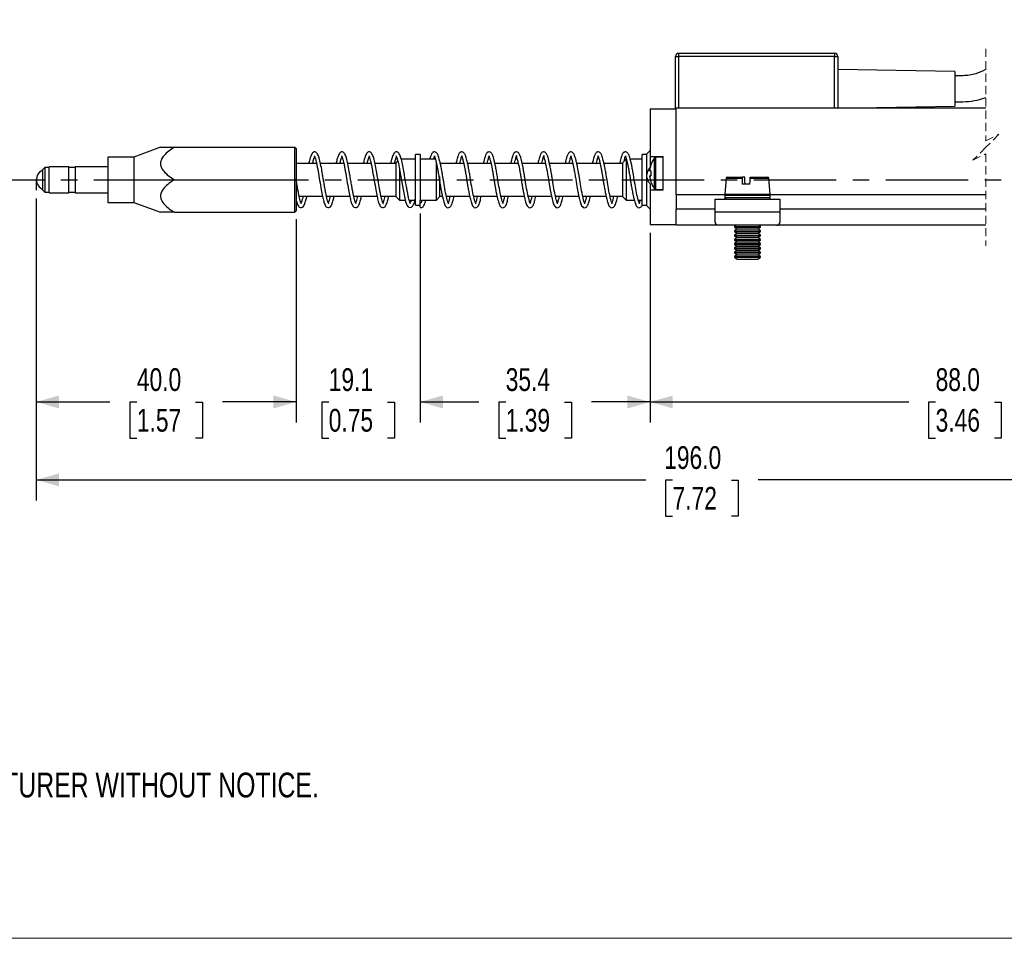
# Model space of a CAD drawing. Header units: millimetres. Extents: x 0 to 432, y 0 to 279.
# Tile 2 of 7: x 105 to 256, y 0 to 141. Entities that reach past the tile are written whole.
import ezdxf

# ---------------------------------------------------------------- set-up
doc = ezdxf.new("R2010")
doc.units = ezdxf.units.MM
doc.linetypes.add('CENTERX2', pattern=[20.32, 12.7, -2.54, 2.54, -2.54])
doc.linetypes.add('HIDDEN', pattern=[1.905, 1.27, -0.635])
doc.layers.add('CENTER', color=40, linetype='CENTERX2')
doc.layers.add('DIMENSIONS', color=140, linetype='Continuous', lineweight=25)
doc.layers.add('TEXT', color=140, linetype='Continuous', lineweight=25)
doc.styles.add('SLDTEXTSTYLE0', font='TXT', dxfattribs={"width": 0.75})
doc.dimstyles.new('SLDDIMSTYLE0', dxfattribs={"dimtxt": 3.5, "dimasz": 3.5, "dimexe": 0, "dimexo": 0.0625, "dimgap": 0.875, "dimtad": 0, "dimtih": 1, "dimtoh": 1, "dimdec": 1, "dimrnd": 1e-09, "dimzin": 4, "dimdsep": 46, "dimtxsty": 'SLDTEXTSTYLE0', "dimsah": 1, "dimcen": 0.09, "dimadec": 0, "dimazin": 1, "dimtfac": 1, "dimtdec": 1, "dimtofl": 0, "dimtmove": 0, "dimatfit": 3, "dimfxl": 0, "dimfrac": 2, "dimtolj": 1, "dimtzin": 12, "dimarcsym": 0})
doc.dimstyles.new('SLDDIMSTYLE1', dxfattribs={"dimtxt": 3.5, "dimasz": 3.5, "dimexe": 0, "dimexo": 0.0625, "dimgap": 0.875, "dimtad": 0, "dimtih": 1, "dimtoh": 1, "dimdec": 1, "dimrnd": 1e-09, "dimzin": 12, "dimdsep": 46, "dimtxsty": 'SLDTEXTSTYLE0', "dimsah": 1, "dimcen": 0.09, "dimadec": 0, "dimazin": 3, "dimtfac": 1, "dimtdec": 1, "dimtofl": 0, "dimtmove": 0, "dimatfit": 3, "dimfxl": 0, "dimfrac": 2, "dimtolj": 1, "dimtzin": 12, "dimarcsym": 0})
doc.dimstyles.new('SLDDIMSTYLE2', dxfattribs={"dimtxt": 3.5, "dimasz": 3.5, "dimexe": 0, "dimexo": 0.0625, "dimgap": 0.875, "dimtad": 0, "dimtih": 1, "dimtoh": 1, "dimdec": 1, "dimrnd": 1e-09, "dimzin": 12, "dimdsep": 46, "dimtxsty": 'SLDTEXTSTYLE0', "dimsah": 1, "dimcen": 0.09, "dimadec": 0, "dimazin": 3, "dimtfac": 1, "dimtdec": 1, "dimtmove": 0, "dimatfit": 0, "dimfxl": 0, "dimfrac": 2, "dimtolj": 1, "dimtzin": 12, "dimarcsym": 0})

# ---------------------------------------------------------------- blocks, each defined once
blk = doc.blocks.new('SW_NOTE_0_2')
at = {"layer": 'TEXT', "color": 0, "char_height": 3.81, "attachment_point": 1, "style": 'SLDTEXTSTYLE0'}
for s, insert in [('NOTES:', (0, 4.91)), ('1. DIMENSIONS CAN BE CHANGED BY MANUFACTURER WITHOUT NOTICE.', (2.86, -4.94)), ('2. DIMENSIONS DO NOT IMPLY TOLERANCE.', (2.86, -14.79))]:
    blk.add_mtext(s, dxfattribs=dict(at, insert=insert))
blk = doc.blocks.new('SW_BROKEN_VIEW_0')
at = {"color": 0}
for p, q in [((-29.36, 0), (-29.36, -17.17)), ((-27.41, 0), (-27.41, -17.17)), ((0, 0), (0, -17.17)), ((1.97, 0), (1.97, -17.17)), ((3.99, -17.17), (3.99, -7.07)), ((-90.51, -91.8), (-90.51, -93.4))]:
    blk.add_line(p, q, dxfattribs=at)
blk = doc.blocks.new('_D')
at = {"layer": 'DIMENSIONS'}
for p, q in [((107.25, 113.89), (107.25, 79.38)), ((147.25, 110.69), (147.25, 79.38)), ((107.25, 82.56), (118.59, 82.56)), ((122.73, 82.53), (121.66, 82.53)), ((121.66, 82.53), (121.66, 76.98)), ((131.78, 82.53), (132.84, 82.53)), ((132.84, 82.53), (132.84, 76.98)), ((147.25, 82.56), (135.91, 82.56)), ((121.66, 76.98), (122.73, 76.98)), ((132.84, 76.98), (131.78, 76.98))]:
    blk.add_line(p, q, dxfattribs=at)
for points in [[(107.25, 82.56), (110.75, 81.56), (110.75, 83.56)], [(147.25, 82.56), (143.75, 83.56), (143.75, 81.56)]]:
    blk.add_solid(points, dxfattribs=at)
at = {"layer": 'DIMENSIONS', "char_height": 3.5, "attachment_point": 1, "style": 'SLDTEXTSTYLE0'}
for s, insert in [('40.0', (122.73, 87.75)), ('1.57', (122.73, 81.49))]:
    blk.add_mtext(s, dxfattribs=dict(at, insert=insert))
blk = doc.blocks.new('_D_1')
at = {"layer": 'DIMENSIONS'}
for p, q in [((107.25, 113.89), (107.25, 67.38)), ((312.22, 110.79), (312.22, 67.38)), ((260.1, 72.31), (259.23, 70.56)), ((261.85, 68.81), (260.1, 72.31)), ((107.25, 70.56), (201.07, 70.56)), ((205.21, 70.53), (204.14, 70.53)), ((204.14, 70.53), (204.14, 64.98)), ((214.26, 70.53), (215.33, 70.53)), ((215.33, 70.53), (215.33, 64.98)), ((259.23, 70.56), (218.4, 70.56)), ((262.73, 70.56), (261.85, 68.81)), ((312.22, 70.56), (262.73, 70.56)), ((204.14, 64.98), (205.21, 64.98)), ((215.33, 64.98), (214.26, 64.98))]:
    blk.add_line(p, q, dxfattribs=at)
for points in [[(107.25, 70.56), (110.75, 69.56), (110.75, 71.56)], [(312.22, 70.56), (308.72, 71.56), (308.72, 69.56)]]:
    blk.add_solid(points, dxfattribs=at)
at = {"layer": 'DIMENSIONS', "char_height": 3.5, "attachment_point": 1, "style": 'SLDTEXTSTYLE0'}
for s, insert in [('196.0', (203.92, 75.75)), ('7.72', (205.21, 69.49))]:
    blk.add_mtext(s, dxfattribs=dict(at, insert=insert))
blk = doc.blocks.new('_D_7')
at = {"layer": 'DIMENSIONS'}
for p, q in [((201.75, 108.59), (201.75, 79.38)), ((298.72, 108.59), (298.72, 79.38)), ((273.6, 84.31), (272.73, 82.56)), ((275.35, 80.81), (273.6, 84.31)), ((201.75, 82.56), (241.57, 82.56)), ((245.71, 82.53), (244.64, 82.53)), ((244.64, 82.53), (244.64, 76.98)), ((254.76, 82.53), (255.83, 82.53)), ((255.83, 82.53), (255.83, 76.98)), ((272.73, 82.56), (258.9, 82.56)), ((276.23, 82.56), (275.35, 80.81)), ((298.72, 82.56), (276.23, 82.56)), ((244.64, 76.98), (245.71, 76.98)), ((255.83, 76.98), (254.76, 76.98))]:
    blk.add_line(p, q, dxfattribs=at)
for points in [[(201.75, 82.56), (205.25, 81.56), (205.25, 83.56)], [(298.72, 82.56), (295.22, 83.56), (295.22, 81.56)]]:
    blk.add_solid(points, dxfattribs=at)
at = {"layer": 'DIMENSIONS', "char_height": 3.5, "attachment_point": 1, "style": 'SLDTEXTSTYLE0'}
for s, insert in [('88.0', (245.71, 87.75)), ('3.46', (245.71, 81.49))]:
    blk.add_mtext(s, dxfattribs=dict(at, insert=insert))
blk = doc.blocks.new('_D_9')
at = {"layer": 'DIMENSIONS'}
for p, q in [((166.35, 111.59), (166.35, 79.38)), ((201.75, 108.59), (201.75, 79.38)), ((166.35, 82.56), (175.39, 82.56)), ((179.52, 82.53), (178.46, 82.53)), ((178.46, 82.53), (178.46, 76.98)), ((188.58, 82.53), (189.64, 82.53)), ((189.64, 82.53), (189.64, 76.98)), ((201.75, 82.56), (192.71, 82.56)), ((178.46, 76.98), (179.52, 76.98)), ((189.64, 76.98), (188.58, 76.98))]:
    blk.add_line(p, q, dxfattribs=at)
for points in [[(166.35, 82.56), (169.85, 81.56), (169.85, 83.56)], [(201.75, 82.56), (198.25, 83.56), (198.25, 81.56)]]:
    blk.add_solid(points, dxfattribs=at)
at = {"layer": 'DIMENSIONS', "char_height": 3.5, "attachment_point": 1, "style": 'SLDTEXTSTYLE0'}
for s, insert in [('35.4', (179.52, 87.75)), ('1.39', (179.52, 81.49))]:
    blk.add_mtext(s, dxfattribs=dict(at, insert=insert))
blk = doc.blocks.new('_D_10')
at = {"layer": 'DIMENSIONS'}
for p, q in [((147.25, 110.69), (147.25, 79.38)), ((166.35, 111.59), (166.35, 79.38)), ((147.25, 82.56), (140.9, 82.56)), ((152.27, 82.53), (151.21, 82.53)), ((151.21, 82.53), (151.21, 76.98)), ((161.33, 82.53), (162.39, 82.53)), ((162.39, 82.53), (162.39, 76.98)), ((166.35, 82.56), (172.7, 82.56)), ((151.21, 76.98), (152.27, 76.98)), ((162.39, 76.98), (161.33, 76.98))]:
    blk.add_line(p, q, dxfattribs=at)
for points in [[(147.25, 82.56), (143.75, 83.56), (143.75, 81.56)], [(166.35, 82.56), (169.85, 81.56), (169.85, 83.56)]]:
    blk.add_solid(points, dxfattribs=at)
at = {"layer": 'DIMENSIONS', "char_height": 3.5, "attachment_point": 1, "style": 'SLDTEXTSTYLE0'}
for s, insert in [('19.1', (152.27, 87.75)), ('0.75', (152.27, 81.49))]:
    blk.add_mtext(s, dxfattribs=dict(at, insert=insert))

msp = doc.modelspace()

# ---------------------------------------------------------------- linework, layer by layer
at = {"color": 7, "linetype": 'HIDDEN', "lineweight": 18}
for p, q in [((253.46, 136.93), (253.46, 122.76)), ((253.46, 122.76), (255.46, 123.76)), ((255.46, 123.76), (253.46, 121.76)), ((253.46, 121.76), (251.46, 119.76)), ((251.46, 119.76), (253.46, 120.76)), ((253.46, 120.76), (253.46, 106.58))]:
    msp.add_line(p, q, dxfattribs=at)
for p, q in [((205.65, 127.76), (205.65, 135.76)), ((205.65, 135.76), (206.15, 135.76)), ((206.15, 136.26), (230.15, 136.26)), ((206.15, 136.26), (206.15, 135.76)), ((206.15, 135.76), (206.15, 127.76)), ((230.15, 135.76), (206.15, 135.76)), ((230.15, 136.26), (230.15, 135.76)), ((230.15, 127.76), (230.15, 135.76)), ((230.15, 135.76), (230.65, 135.76)), ((230.65, 135.76), (230.65, 127.76)), ((248.65, 133.43), (230.65, 133.74)), ((248.65, 133.43), (248.65, 130.76)), ((248.65, 130.76), (248.65, 128.09)), ((201.75, 127.66), (201.75, 120.36)), ((201.75, 127.66), (205.75, 127.66)), ((205.75, 127.76), (205.65, 127.76)), ((253.46, 127.76), (205.75, 127.76)), ((205.75, 114.46), (205.75, 127.76)), ((230.65, 127.78), (248.65, 128.09)), ((126.38, 121.76), (122.25, 120.26)), ((126.38, 121.76), (128.5, 121.76)), ((128.5, 121.76), (147.05, 121.76)), ((147.05, 116.76), (147.05, 121.76)), ((147.25, 121.56), (147.05, 121.76)), ((147.25, 121.56), (147.25, 116.76)), ((122.25, 120.26), (118.25, 120.26)), ((118.25, 120.26), (118.25, 119.79)), ((118.25, 119.79), (118.25, 113.26)), ((122.25, 120.26), (122.25, 119.79)), ((122.25, 119.79), (122.25, 113.26)), ((165.65, 119.91), (163.45, 119.91)), ((166.35, 120.66), (165.65, 120.66)), ((165.65, 117.5), (165.65, 120.66)), ((166.35, 120.66), (166.35, 113.5)), ((168.7, 119.91), (166.35, 119.91)), ((198.05, 119.91), (197.55, 119.41)), ((198.05, 119.91), (198.05, 118.08)), ((200.55, 119.91), (198.71, 119.91)), ((201.25, 120.66), (200.55, 120.66)), ((200.55, 118.39), (200.55, 120.66)), ((201.75, 121.26), (201.25, 120.76)), ((201.25, 117.63), (201.25, 120.76)), ((201.75, 120.36), (203.75, 120.36)), ((201.75, 120.36), (201.75, 118.68)), ((202.45, 115.35), (202.45, 120.16)), ((203.75, 120.26), (202.64, 120.26)), ((202.64, 115.26), (202.64, 120.26)), ((203.75, 118.46), (203.75, 120.36)), ((108.55, 118.66), (108.25, 118.36)), ((108.25, 115.16), (108.25, 118.36)), ((109.25, 118.66), (108.55, 118.66)), ((108.55, 118.66), (108.55, 114.86)), ((112.25, 118.76), (109.25, 118.76)), ((109.25, 116.19), (109.25, 118.76)), ((112.25, 116.19), (112.25, 118.76)), ((113.25, 118.66), (112.25, 118.66)), ((118.25, 118.76), (113.25, 118.76)), ((113.25, 118.76), (113.25, 118.49)), ((113.25, 118.49), (113.25, 114.76)), ((150.41, 119.26), (147.25, 119.26)), ((154.61, 119.26), (151.01, 119.26)), ((158.81, 119.26), (155.21, 119.26)), ((162.65, 119.26), (159.41, 119.26)), ((162.91, 119.67), (162.65, 119.41)), ((162.65, 117.26), (162.65, 119.41)), ((163.15, 118.55), (163.15, 117.36)), ((168.85, 117.36), (168.85, 119.29)), ((173.05, 119.26), (169.46, 119.26)), ((177.25, 119.26), (173.66, 119.26)), ((181.45, 119.26), (177.86, 119.26)), ((185.65, 119.26), (182.06, 119.26)), ((189.85, 119.26), (186.26, 119.26)), ((194.05, 119.26), (190.46, 119.26)), ((197.55, 119.26), (194.66, 119.26)), ((197.55, 117.87), (197.55, 119.41)), ((200.55, 112.86), (200.55, 118.39)), ((201.7, 118.12), (201.7, 118.3)), ((203.75, 117.06), (203.75, 118.46)), ((128.5, 116.76), (147.05, 116.76)), ((147.25, 116.76), (147.05, 116.76)), ((147.05, 111.76), (147.05, 116.76)), ((147.25, 116.76), (147.25, 111.96)), ((162.65, 114.11), (162.65, 117.26)), ((163.15, 117.36), (163.15, 113.61)), ((165.65, 112.86), (165.65, 117.5)), ((168.85, 113.61), (168.85, 117.36)), ((169.35, 117.26), (169.35, 114.11)), ((197.55, 114.11), (197.55, 117.87)), ((198.05, 118.08), (198.05, 113.61)), ((201.25, 117.1), (201.25, 117.63)), ((201.25, 112.76), (201.25, 117.1)), ((201.7, 117.39), (201.85, 117.39)), ((201.7, 117.21), (201.7, 117.38)), ((201.86, 117.38), (201.7, 117.38)), ((203.75, 115.16), (203.75, 117.06)), ((213.46, 116.98), (213.25, 114.56)), ((215.94, 116.98), (213.46, 116.98)), ((213.66, 117.16), (215.96, 117.16)), ((216.35, 117.16), (215.96, 117.16)), ((220.04, 116.98), (217.14, 116.98)), ((217.15, 117.16), (219.84, 117.16)), ((220.25, 114.56), (220.04, 116.98)), ((109.25, 114.76), (109.25, 116.19)), ((112.25, 114.76), (112.25, 116.19)), ((201.75, 116.15), (201.75, 115.16)), ((202.64, 115.26), (203.75, 115.26)), ((217.13, 116.06), (215.94, 116.06)), ((108.25, 115.16), (108.55, 114.86)), ((108.55, 114.86), (109.25, 114.86)), ((109.25, 114.76), (112.25, 114.76)), ((112.25, 114.86), (113.25, 114.86)), ((113.25, 114.76), (118.25, 114.76)), ((147.71, 114.26), (151.3, 114.26)), ((151.91, 114.26), (155.5, 114.26)), ((156.11, 114.26), (159.7, 114.26)), ((160.31, 114.26), (162.65, 114.26)), ((162.65, 114.11), (163.15, 113.61)), ((168.85, 113.61), (169.35, 114.11)), ((169.35, 114.26), (169.77, 114.26)), ((170.37, 114.26), (173.97, 114.26)), ((174.57, 114.26), (178.17, 114.26)), ((178.77, 114.26), (182.37, 114.26)), ((182.97, 114.26), (186.57, 114.26)), ((187.17, 114.26), (190.77, 114.26)), ((191.37, 114.26), (194.97, 114.26)), ((195.57, 114.26), (197.55, 114.26)), ((197.55, 114.11), (198.05, 113.61)), ((201.75, 115.16), (201.75, 109.86)), ((203.75, 115.16), (201.75, 115.16)), ((205.75, 114.46), (205.75, 112.26)), ((213.32, 114.46), (205.75, 114.46)), ((211.75, 111.76), (211.75, 113.76)), ((211.75, 113.76), (221.75, 113.76)), ((213.25, 114.56), (220.25, 114.56)), ((213.29, 113.96), (213.29, 114.36)), ((220.22, 114.36), (213.29, 114.36)), ((220.22, 113.96), (213.29, 113.96)), ((253.46, 114.46), (220.2, 114.46)), ((220.22, 113.96), (220.22, 114.36)), ((221.75, 113.76), (221.75, 111.76)), ((118.25, 113.26), (122.25, 113.26)), ((122.25, 113.26), (126.38, 111.76)), ((163.15, 113.61), (164.06, 113.61)), ((164.67, 113.61), (165.65, 113.61)), ((165.65, 112.86), (166.35, 112.86)), ((166.36, 113.52), (166.34, 113.59)), ((166.35, 113.61), (168.85, 113.61)), ((166.35, 112.52), (166.35, 113.53)), ((198.05, 113.61), (199.32, 113.61)), ((199.94, 113.61), (200.55, 113.61)), ((200.55, 112.86), (201.25, 112.86)), ((201.25, 112.76), (201.75, 112.26)), ((205.75, 109.76), (205.75, 112.26)), ((211.75, 112.26), (205.75, 112.26)), ((253.46, 112.26), (221.75, 112.26)), ((128.5, 111.76), (126.37, 111.76)), ((128.5, 111.76), (147.05, 111.76)), ((147.05, 111.76), (147.25, 111.96)), ((221.75, 111.76), (211.75, 111.76)), ((211.75, 110.26), (211.75, 111.76)), ((221.75, 111.76), (221.75, 110.26)), ((201.75, 109.86), (205.75, 109.86)), ((212.25, 109.76), (205.75, 109.76)), ((221.25, 109.76), (212.25, 109.76)), ((215.01, 109.76), (214.75, 109.58)), ((214.75, 109.58), (214.75, 109.46)), ((214.75, 109.58), (218.75, 109.58)), ((214.75, 109.46), (215.14, 109.19)), ((214.75, 109.46), (218.75, 109.46)), ((215.14, 109.19), (214.75, 108.92)), ((215.14, 109.19), (218.36, 109.19)), ((218.36, 109.19), (218.75, 109.46)), ((218.75, 108.92), (218.36, 109.19)), ((218.36, 109.19), (218.36, 109.19)), ((218.75, 109.58), (218.49, 109.76)), ((218.75, 109.46), (218.75, 109.58)), ((218.75, 109.58), (218.75, 109.58)), ((218.75, 109.46), (218.75, 109.46)), ((253.46, 109.76), (221.25, 109.76)), ((214.75, 108.92), (214.75, 108.8)), ((214.75, 108.92), (218.75, 108.92)), ((214.75, 108.8), (215.14, 108.53)), ((214.75, 108.8), (218.75, 108.8)), ((215.14, 108.53), (214.75, 108.25)), ((214.75, 108.25), (214.75, 108.14)), ((214.75, 108.25), (218.75, 108.25)), ((214.75, 108.14), (215.14, 107.87)), ((214.75, 108.14), (218.75, 108.14)), ((215.14, 107.87), (214.75, 107.59)), ((215.14, 108.53), (218.36, 108.53)), ((215.14, 107.87), (218.36, 107.87)), ((218.36, 108.53), (218.75, 108.8)), ((218.75, 108.25), (218.36, 108.53)), ((218.36, 108.53), (218.36, 108.53)), ((218.36, 107.87), (218.75, 108.14)), ((218.75, 107.59), (218.36, 107.87)), ((218.36, 107.87), (218.36, 107.87)), ((218.75, 108.8), (218.75, 108.92)), ((218.75, 108.92), (218.75, 108.92)), ((218.75, 108.8), (218.75, 108.8)), ((218.75, 108.14), (218.75, 108.25)), ((218.75, 108.25), (218.75, 108.25)), ((218.75, 108.14), (218.75, 108.14)), ((214.75, 107.59), (214.75, 107.48)), ((214.75, 107.59), (218.75, 107.59)), ((214.75, 107.48), (215.14, 107.2)), ((214.75, 107.48), (218.75, 107.48)), ((215.14, 107.2), (214.75, 106.93)), ((214.75, 106.93), (214.75, 106.82)), ((214.75, 106.93), (218.75, 106.93)), ((214.75, 106.82), (215.14, 106.54)), ((214.75, 106.82), (218.75, 106.82)), ((215.14, 106.54), (214.75, 106.27)), ((214.75, 106.27), (214.75, 106.15)), ((214.75, 106.27), (218.75, 106.27)), ((214.75, 106.15), (215.14, 105.88)), ((214.75, 106.15), (218.75, 106.15)), ((215.14, 107.2), (218.36, 107.2)), ((215.14, 106.54), (218.36, 106.54)), ((218.36, 107.2), (218.75, 107.48)), ((218.75, 106.93), (218.36, 107.2)), ((218.36, 107.2), (218.36, 107.2)), ((218.36, 106.54), (218.75, 106.82)), ((218.75, 106.27), (218.36, 106.54)), ((218.36, 106.54), (218.36, 106.54)), ((218.36, 105.88), (218.75, 106.15)), ((218.75, 107.48), (218.75, 107.59)), ((218.75, 107.59), (218.75, 107.59)), ((218.75, 107.48), (218.75, 107.48)), ((218.75, 106.82), (218.75, 106.93)), ((218.75, 106.93), (218.75, 106.93)), ((218.75, 106.82), (218.75, 106.82)), ((218.75, 106.15), (218.75, 106.27)), ((218.75, 106.27), (218.75, 106.27)), ((218.75, 106.15), (218.75, 106.15)), ((215.14, 105.88), (214.75, 105.61)), ((214.75, 105.61), (214.75, 105.49)), ((214.75, 105.61), (218.75, 105.61)), ((214.75, 105.49), (215.14, 105.22)), ((214.75, 105.49), (218.75, 105.49)), ((215.14, 105.22), (214.75, 104.95)), ((214.75, 104.95), (214.75, 104.83)), ((214.75, 104.95), (218.75, 104.95)), ((214.75, 104.83), (215.14, 104.56)), ((214.75, 104.83), (218.75, 104.83)), ((215.14, 105.88), (218.36, 105.88)), ((215.14, 105.22), (218.36, 105.22)), ((218.75, 105.61), (218.36, 105.88)), ((218.36, 105.88), (218.36, 105.88)), ((218.36, 105.22), (218.75, 105.49)), ((218.75, 104.95), (218.36, 105.22)), ((218.36, 105.22), (218.36, 105.22)), ((218.36, 104.56), (218.75, 104.83)), ((218.75, 105.49), (218.75, 105.61)), ((218.75, 105.61), (218.75, 105.61)), ((218.75, 105.49), (218.75, 105.49)), ((218.75, 104.83), (218.75, 104.95)), ((218.75, 104.95), (218.75, 104.95)), ((218.75, 104.83), (218.75, 104.83)), ((215.14, 104.56), (218.36, 104.56)), ((218.36, 104.56), (218.36, 104.56))]:
    msp.add_line(p, q)
at = {"color": 7, "linetype": 'Continuous', "lineweight": 18}
msp.add_line((0, 0), (431.8, 0), dxfattribs=at)
at = {"flags": 128}
for points in [[(162.63, 120.46), (162.63, 120.46), (162.68, 120.37), (162.77, 120.15), (162.88, 119.79), (163, 119.31), (163.11, 118.72), (163.23, 118.07), (163.48, 116.63), (163.72, 115.24), (163.92, 114.19), (164.1, 113.44), (164.32, 112.84), (164.48, 112.61), (164.72, 112.47), (165.03, 112.53), (165.23, 112.74), (165.33, 112.94), (165.46, 113.28), (165.64, 113.94), (165.65, 113.98), (165.65, 113.98)], [(215.94, 116.98), (215.94, 116.57), (215.94, 116.06)], [(216.37, 116.06), (216.36, 116.57), (216.36, 116.98)], [(217.13, 116.06), (217.14, 116.57), (217.14, 116.98)], [(201.85, 116.56), (201.84, 116.55), (201.84, 116.55), (201.84, 116.55), (201.84, 116.55), (201.84, 116.55), (201.84, 116.55), (201.84, 116.56), (201.85, 116.56)]]:
    msp.add_lwpolyline(points, dxfattribs=at)
for centre, radius, start, end in [((206.15, 135.76), 0.5, 90, 179.9999), ((230.15, 135.76), 0.5, 0.0002, 90.0001), ((205.65, 117.76), 4, 143.0539, 162.4361), ((202.64, 120.02), 0.24, 89.9998, 143.054), ((205.65, 117.76), 3.98, 162.475, 172.1636), ((205.65, 117.76), 3.98, 162.4749, 172.1636), ((201.87, 119), 0.0475, 223.0454, 246.1655), ((108.84, 116.76), 1.59, 111.8438, 197.2557), ((201.96, 122.85), 4.73, 266.9041, 268.6936), ((201.96, 112.67), 4.73, 91.3054, 93.0965), ((201.96, 122.11), 4.73, 266.9037, 268.694), ((205.65, 117.76), 3.98, 187.8364, 197.5251), ((206.25, 117.77), 4.41, 175.1892, 180.1362), ((206.25, 117.75), 4.41, 175.1903, 184.8097), ((213.66, 116.96), 0.2, 90.0002, 174.9996), ((219.84, 116.96), 0.2, 4.9999, 90), ((108.84, 116.76), 1.59, 197.2557, 248.1566), ((205.65, 117.76), 4, 197.5639, 216.9461), ((202.64, 115.5), 0.24, 216.946, 270.0002), ((220.02, 114.36), 0.2, 360, 89.9998), ((220.02, 113.96), 0.2, 269.9998, 0.0002), ((212.25, 110.26), 0.5, 180, 270), ((221.25, 110.26), 0.5, 269.9999, 360)]:
    msp.add_arc(centre, radius, start, end)
for points, knots in [([(253.46, 133.76), (253.43, 133.75), (252.94, 133.47), (252.11, 133.12), (250.92, 132.84), (249.83, 132.76), (249.06, 132.76), (248.65, 132.76)], [0, 0, 0, 0, 0.017558, 0.341185, 0.537909, 0.751441, 1, 1, 1, 1]), ([(248.65, 128.76), (249.22, 128.76), (250.37, 128.76), (252, 128.95), (253.01, 129.28), (253.46, 129.42)], [0, 0, 0, 0, 0.34805, 0.711207, 1, 1, 1, 1]), ([(128.5, 121.76), (128.21, 121.57), (127.64, 121.2), (126.95, 120.57), (126.49, 119.94), (126.33, 119.32), (126.45, 118.67), (126.9, 117.99), (127.61, 117.34), (128.2, 116.95), (128.5, 116.76)], [0, 0, 0, 0, 0.15203, 0.300229, 0.407834, 0.491841, 0.575796, 0.690234, 0.842979, 1, 1, 1, 1]), ([(152.28, 113.05), (152.28, 113.06), (152.25, 113.12), (152.17, 113.27), (152.07, 113.57), (151.96, 114), (151.85, 114.54), (151.73, 115.18), (151.61, 115.88), (151.48, 116.61), (151.35, 117.33), (151.21, 118.2), (151.05, 119.13), (150.83, 120.05), (150.63, 120.66), (150.39, 120.97), (150.22, 121.05), (150.09, 121.06), (149.97, 121.04), (149.83, 120.95), (149.68, 120.77), (149.52, 120.45), (149.36, 119.97), (149.26, 119.55), (149.21, 119.29), (149.2, 119.26)], [0, 0, 0, 0, 0.002329, 0.018766, 0.04818, 0.090885, 0.144846, 0.205942, 0.273902, 0.345161, 0.41583, 0.482068, 0.594629, 0.683839, 0.750006, 0.774232, 0.792657, 0.801357, 0.811872, 0.82596, 0.846693, 0.878417, 0.925316, 0.989629, 1, 1, 1, 1]), ([(149.81, 119.26), (149.83, 119.34), (149.89, 119.63), (149.97, 119.99), (150.08, 120.24), (150.1, 120.3)], [0, 0, 0, 0, 0.236075, 0.826977, 1, 1, 1, 1]), ([(150.03, 120.46), (150.03, 120.46), (149.99, 120.47), (150.15, 120.29), (150.16, 120.13), (150.3, 119.75), (150.4, 119.28), (150.52, 118.7), (150.67, 117.81), (150.87, 116.65), (151.1, 115.35), (151.29, 114.28), (151.47, 113.48), (151.65, 112.94), (151.87, 112.6), (152.12, 112.43), (152.44, 112.49), (152.62, 112.71), (152.76, 112.98), (152.9, 113.38), (153.02, 113.82), (153.09, 114.15), (153.11, 114.26)], [0, 0, 0, 0, 0.000469, 0.010424, 0.033362, 0.068094, 0.11479, 0.171797, 0.234002, 0.372156, 0.505789, 0.606598, 0.678805, 0.739269, 0.765919, 0.791872, 0.82137, 0.848592, 0.870134, 0.904462, 0.969505, 1, 1, 1, 1]), ([(156.48, 113.05), (156.48, 113.06), (156.45, 113.12), (156.37, 113.27), (156.27, 113.57), (156.16, 114), (156.05, 114.54), (155.93, 115.18), (155.81, 115.88), (155.68, 116.61), (155.55, 117.33), (155.41, 118.2), (155.25, 119.13), (155.03, 120.05), (154.83, 120.66), (154.59, 120.97), (154.42, 121.05), (154.29, 121.06), (154.17, 121.04), (154.03, 120.95), (153.88, 120.77), (153.72, 120.45), (153.56, 119.97), (153.46, 119.55), (153.41, 119.29), (153.4, 119.26)], [0, 0, 0, 0, 0.002329, 0.018766, 0.04818, 0.090885, 0.144846, 0.205942, 0.273902, 0.345161, 0.41583, 0.482068, 0.594629, 0.683839, 0.750006, 0.774232, 0.792657, 0.801357, 0.811872, 0.82596, 0.846693, 0.878417, 0.925316, 0.989629, 1, 1, 1, 1]), ([(154.01, 119.26), (154.03, 119.34), (154.09, 119.63), (154.17, 119.99), (154.28, 120.24), (154.3, 120.3)], [0, 0, 0, 0, 0.236075, 0.826977, 1, 1, 1, 1]), ([(154.23, 120.46), (154.23, 120.46), (154.19, 120.47), (154.35, 120.29), (154.36, 120.13), (154.5, 119.75), (154.6, 119.28), (154.72, 118.7), (154.87, 117.81), (155.07, 116.65), (155.3, 115.35), (155.49, 114.28), (155.67, 113.48), (155.85, 112.94), (156.07, 112.6), (156.32, 112.43), (156.64, 112.49), (156.82, 112.71), (156.96, 112.98), (157.1, 113.38), (157.22, 113.82), (157.29, 114.15), (157.31, 114.26)], [0, 0, 0, 0, 0.000469, 0.010424, 0.033362, 0.068094, 0.11479, 0.171797, 0.234002, 0.372156, 0.505789, 0.606598, 0.678805, 0.739269, 0.765919, 0.791872, 0.82137, 0.848592, 0.870134, 0.904462, 0.969505, 1, 1, 1, 1]), ([(160.68, 113.05), (160.68, 113.06), (160.65, 113.12), (160.57, 113.27), (160.47, 113.57), (160.36, 114), (160.25, 114.54), (160.13, 115.18), (160.01, 115.88), (159.88, 116.61), (159.75, 117.33), (159.61, 118.2), (159.45, 119.13), (159.23, 120.05), (159.03, 120.66), (158.79, 120.97), (158.62, 121.05), (158.49, 121.06), (158.37, 121.04), (158.23, 120.95), (158.08, 120.77), (157.92, 120.45), (157.76, 119.97), (157.66, 119.55), (157.61, 119.29), (157.6, 119.26)], [0, 0, 0, 0, 0.002329, 0.018766, 0.04818, 0.090885, 0.144846, 0.205942, 0.273902, 0.345161, 0.41583, 0.482068, 0.594629, 0.683839, 0.750006, 0.774232, 0.792657, 0.801357, 0.811872, 0.82596, 0.846693, 0.878417, 0.925316, 0.989629, 1, 1, 1, 1]), ([(158.21, 119.26), (158.23, 119.34), (158.29, 119.63), (158.37, 119.99), (158.48, 120.24), (158.5, 120.3)], [0, 0, 0, 0, 0.236075, 0.826977, 1, 1, 1, 1]), ([(158.43, 120.46), (158.43, 120.46), (158.39, 120.47), (158.55, 120.29), (158.56, 120.13), (158.7, 119.75), (158.8, 119.28), (158.92, 118.7), (159.07, 117.81), (159.27, 116.65), (159.5, 115.35), (159.69, 114.28), (159.87, 113.48), (160.05, 112.94), (160.27, 112.6), (160.52, 112.43), (160.84, 112.49), (161.02, 112.71), (161.16, 112.98), (161.3, 113.38), (161.42, 113.82), (161.49, 114.15), (161.51, 114.26)], [0, 0, 0, 0, 0.000469, 0.010424, 0.033362, 0.068094, 0.11479, 0.171797, 0.234002, 0.372156, 0.505789, 0.606598, 0.678805, 0.739269, 0.765919, 0.791872, 0.82137, 0.848592, 0.870134, 0.904462, 0.969505, 1, 1, 1, 1]), ([(164.88, 113.05), (164.88, 113.06), (164.85, 113.12), (164.77, 113.27), (164.67, 113.57), (164.56, 114), (164.45, 114.54), (164.33, 115.18), (164.21, 115.88), (164.08, 116.61), (163.95, 117.33), (163.81, 118.2), (163.65, 119.13), (163.43, 120.05), (163.23, 120.66), (162.99, 120.97), (162.82, 121.05), (162.69, 121.06), (162.57, 121.04), (162.43, 120.95), (162.28, 120.77), (162.12, 120.45), (161.96, 119.97), (161.86, 119.55), (161.81, 119.29), (161.8, 119.26)], [0, 0, 0, 0, 0.002329, 0.018766, 0.04818, 0.090885, 0.144846, 0.205942, 0.273902, 0.345161, 0.41583, 0.482068, 0.594629, 0.683839, 0.750006, 0.774232, 0.792657, 0.801357, 0.811872, 0.82596, 0.846693, 0.878417, 0.925316, 0.989629, 1, 1, 1, 1]), ([(162.41, 119.26), (162.43, 119.34), (162.49, 119.63), (162.57, 119.99), (162.68, 120.24), (162.7, 120.3)], [0, 0, 0, 0, 0.236075, 0.826978, 1, 1, 1, 1]), ([(170.72, 113.06), (170.72, 113.07), (170.72, 113.12), (170.62, 113.25), (170.56, 113.54), (170.44, 113.94), (170.28, 114.68), (170.07, 115.74), (169.9, 116.87), (169.75, 117.8), (169.62, 118.5), (169.49, 119.14), (169.36, 119.7), (169.25, 120.16), (169.11, 120.58), (168.93, 120.94), (168.63, 121.07), (168.41, 121.05), (168.23, 120.93), (168.07, 120.7), (167.96, 120.39), (167.87, 120.11), (167.84, 119.95), (167.82, 119.91)], [0, 0, 0, 0, 0.00163, 0.017251, 0.045736, 0.089148, 0.144032, 0.275402, 0.415714, 0.489004, 0.561614, 0.629605, 0.688856, 0.735228, 0.771698, 0.824721, 0.847197, 0.868851, 0.8878, 0.910255, 0.95219, 0.986155, 1, 1, 1, 1]), ([(168.44, 119.91), (168.44, 119.94), (168.48, 120.07), (168.47, 120.23), (168.66, 120.42), (168.61, 120.44), (168.6, 120.44)], [0, 0, 0, 0, 0.158932, 0.723265, 0.97026, 1, 1, 1, 1]), ([(168.5, 120.46), (168.51, 120.45), (168.57, 120.32), (168.69, 119.98), (168.84, 119.32), (169, 118.57), (169.15, 117.78), (169.27, 117.09), (169.37, 116.38), (169.49, 115.67), (169.62, 114.98), (169.74, 114.35), (169.87, 113.81), (169.98, 113.39), (170.08, 113.05), (170.21, 112.75), (170.43, 112.48), (170.77, 112.43), (171, 112.59), (171.17, 112.83), (171.32, 113.24), (171.44, 113.74), (171.53, 114.11), (171.56, 114.26)], [0, 0, 0, 0, 0.0047545, 0.0409525, 0.1000723, 0.1972248, 0.2603318, 0.3274778, 0.394482, 0.4626921, 0.5306734, 0.5939422, 0.6462789, 0.6870948, 0.7177966, 0.746036, 0.7793548, 0.8105846, 0.8332106, 0.8553206, 0.8930172, 0.9566856, 1, 1, 1, 1]), ([(174.92, 113.06), (174.92, 113.07), (174.92, 113.12), (174.82, 113.25), (174.76, 113.54), (174.64, 113.94), (174.48, 114.68), (174.27, 115.74), (174.1, 116.87), (173.95, 117.8), (173.82, 118.5), (173.69, 119.14), (173.56, 119.7), (173.45, 120.16), (173.31, 120.58), (173.13, 120.94), (172.83, 121.07), (172.61, 121.05), (172.43, 120.93), (172.27, 120.7), (172.16, 120.39), (172.04, 120), (171.95, 119.63), (171.89, 119.37), (171.87, 119.26)], [0, 0, 0, 0, 0.001527, 0.0161615, 0.0428479, 0.0835196, 0.1349386, 0.2580144, 0.389467, 0.4581303, 0.5261554, 0.5898541, 0.6453637, 0.6888087, 0.7229758, 0.772651, 0.793708, 0.8139949, 0.8317473, 0.852785, 0.8920724, 0.9238928, 0.9678174, 1, 1, 1, 1]), ([(172.47, 119.26), (172.48, 119.28), (172.51, 119.43), (172.56, 119.67), (172.68, 120.01), (172.67, 120.23), (172.86, 120.42), (172.81, 120.44), (172.8, 120.44)], [0, 0, 0, 0, 0.0436, 0.374809, 0.610539, 0.871856, 0.986229, 1, 1, 1, 1]), ([(172.7, 120.46), (172.71, 120.45), (172.77, 120.32), (172.89, 119.98), (173.04, 119.32), (173.2, 118.57), (173.35, 117.78), (173.47, 117.09), (173.57, 116.38), (173.69, 115.67), (173.82, 114.98), (173.94, 114.35), (174.07, 113.81), (174.18, 113.39), (174.28, 113.05), (174.41, 112.75), (174.63, 112.48), (174.97, 112.43), (175.2, 112.59), (175.37, 112.83), (175.52, 113.24), (175.64, 113.74), (175.73, 114.11), (175.76, 114.26)], [0, 0, 0, 0, 0.0047545, 0.0409525, 0.1000723, 0.1972248, 0.2603318, 0.3274777, 0.394482, 0.462692, 0.5306733, 0.5939422, 0.6462789, 0.6870946, 0.7177966, 0.7460359, 0.7793547, 0.8105846, 0.8332105, 0.8553208, 0.8930172, 0.9566856, 1, 1, 1, 1]), ([(179.12, 113.06), (179.12, 113.07), (179.12, 113.12), (179.02, 113.25), (178.96, 113.54), (178.84, 113.94), (178.68, 114.68), (178.47, 115.74), (178.3, 116.87), (178.15, 117.8), (178.02, 118.5), (177.89, 119.14), (177.76, 119.7), (177.65, 120.16), (177.51, 120.58), (177.33, 120.94), (177.03, 121.07), (176.81, 121.05), (176.63, 120.93), (176.47, 120.7), (176.36, 120.39), (176.24, 120), (176.15, 119.63), (176.09, 119.37), (176.07, 119.26)], [0, 0, 0, 0, 0.001527, 0.016162, 0.042848, 0.08352, 0.134939, 0.258014, 0.389467, 0.45813, 0.526155, 0.589854, 0.645364, 0.688809, 0.722976, 0.772651, 0.793708, 0.813995, 0.831747, 0.852785, 0.892072, 0.923893, 0.967817, 1, 1, 1, 1]), ([(176.67, 119.26), (176.68, 119.28), (176.71, 119.43), (176.76, 119.67), (176.88, 120.01), (176.87, 120.23), (177.06, 120.42), (177.01, 120.44), (177, 120.44)], [0, 0, 0, 0, 0.0436, 0.374809, 0.610539, 0.871856, 0.986229, 1, 1, 1, 1]), ([(176.9, 120.46), (176.91, 120.45), (176.97, 120.32), (177.09, 119.98), (177.24, 119.32), (177.4, 118.57), (177.55, 117.78), (177.67, 117.09), (177.77, 116.38), (177.89, 115.67), (178.02, 114.98), (178.14, 114.35), (178.27, 113.81), (178.38, 113.39), (178.48, 113.05), (178.61, 112.75), (178.83, 112.48), (179.17, 112.43), (179.4, 112.59), (179.57, 112.83), (179.72, 113.24), (179.84, 113.74), (179.93, 114.11), (179.96, 114.26)], [0, 0, 0, 0, 0.004755, 0.040953, 0.100072, 0.197225, 0.260332, 0.327478, 0.394482, 0.462692, 0.530673, 0.593942, 0.646279, 0.687095, 0.717797, 0.746036, 0.779355, 0.810585, 0.833211, 0.855321, 0.893017, 0.956686, 1, 1, 1, 1]), ([(183.32, 113.06), (183.32, 113.07), (183.32, 113.12), (183.22, 113.25), (183.16, 113.54), (183.04, 113.94), (182.88, 114.68), (182.67, 115.74), (182.5, 116.87), (182.35, 117.8), (182.22, 118.5), (182.09, 119.14), (181.96, 119.7), (181.85, 120.16), (181.71, 120.58), (181.53, 120.94), (181.23, 121.07), (181.01, 121.05), (180.83, 120.93), (180.67, 120.7), (180.56, 120.39), (180.44, 120), (180.35, 119.63), (180.29, 119.37), (180.27, 119.26)], [0, 0, 0, 0, 0.001527, 0.016162, 0.042848, 0.08352, 0.134939, 0.258014, 0.389467, 0.45813, 0.526155, 0.589854, 0.645364, 0.688809, 0.722976, 0.772651, 0.793708, 0.813995, 0.831747, 0.852785, 0.892072, 0.923893, 0.967817, 1, 1, 1, 1]), ([(180.87, 119.26), (180.88, 119.28), (180.91, 119.43), (180.96, 119.67), (181.08, 120.01), (181.07, 120.23), (181.26, 120.42), (181.21, 120.44), (181.2, 120.44)], [0, 0, 0, 0, 0.0436, 0.374809, 0.610538, 0.871856, 0.986229, 1, 1, 1, 1]), ([(181.1, 120.46), (181.11, 120.45), (181.17, 120.32), (181.29, 119.98), (181.44, 119.32), (181.6, 118.57), (181.75, 117.78), (181.87, 117.09), (181.97, 116.38), (182.09, 115.67), (182.22, 114.98), (182.34, 114.35), (182.47, 113.81), (182.58, 113.39), (182.68, 113.05), (182.81, 112.75), (183.03, 112.48), (183.37, 112.43), (183.6, 112.59), (183.77, 112.83), (183.92, 113.24), (184.04, 113.74), (184.13, 114.11), (184.16, 114.26)], [0, 0, 0, 0, 0.004755, 0.040953, 0.100072, 0.197225, 0.260332, 0.327478, 0.394482, 0.462692, 0.530673, 0.593942, 0.646279, 0.687095, 0.717797, 0.746036, 0.779355, 0.810585, 0.833211, 0.855321, 0.893017, 0.956686, 1, 1, 1, 1]), ([(187.52, 113.06), (187.52, 113.07), (187.52, 113.12), (187.42, 113.25), (187.36, 113.54), (187.24, 113.94), (187.08, 114.68), (186.87, 115.74), (186.7, 116.87), (186.55, 117.8), (186.42, 118.5), (186.29, 119.14), (186.16, 119.7), (186.05, 120.16), (185.91, 120.58), (185.73, 120.94), (185.43, 121.07), (185.21, 121.05), (185.03, 120.93), (184.87, 120.7), (184.76, 120.39), (184.64, 120), (184.55, 119.63), (184.49, 119.37), (184.47, 119.26)], [0, 0, 0, 0, 0.001527, 0.016162, 0.042848, 0.08352, 0.134939, 0.258014, 0.389467, 0.45813, 0.526155, 0.589854, 0.645364, 0.688809, 0.722976, 0.772651, 0.793708, 0.813995, 0.831747, 0.852785, 0.892072, 0.923893, 0.967817, 1, 1, 1, 1]), ([(185.07, 119.26), (185.08, 119.28), (185.11, 119.43), (185.16, 119.67), (185.28, 120.01), (185.27, 120.23), (185.46, 120.42), (185.41, 120.44), (185.4, 120.44)], [0, 0, 0, 0, 0.0436, 0.374808, 0.610538, 0.871855, 0.986227, 1, 1, 1, 1]), ([(185.3, 120.46), (185.31, 120.45), (185.37, 120.32), (185.49, 119.98), (185.64, 119.32), (185.8, 118.57), (185.95, 117.78), (186.07, 117.09), (186.17, 116.38), (186.29, 115.67), (186.42, 114.98), (186.54, 114.35), (186.67, 113.81), (186.78, 113.39), (186.88, 113.05), (187.01, 112.75), (187.23, 112.48), (187.57, 112.43), (187.8, 112.59), (187.97, 112.83), (188.12, 113.24), (188.24, 113.74), (188.33, 114.11), (188.36, 114.26)], [0, 0, 0, 0, 0.004755, 0.040953, 0.100072, 0.197225, 0.260332, 0.327478, 0.394482, 0.462692, 0.530673, 0.593942, 0.646279, 0.687095, 0.717797, 0.746036, 0.779355, 0.810585, 0.833211, 0.855321, 0.893017, 0.956686, 1, 1, 1, 1]), ([(191.72, 113.06), (191.72, 113.07), (191.72, 113.12), (191.62, 113.25), (191.56, 113.54), (191.44, 113.94), (191.28, 114.68), (191.07, 115.74), (190.9, 116.87), (190.75, 117.8), (190.62, 118.5), (190.49, 119.14), (190.36, 119.7), (190.25, 120.16), (190.11, 120.58), (189.93, 120.94), (189.63, 121.07), (189.41, 121.05), (189.23, 120.93), (189.07, 120.7), (188.96, 120.39), (188.84, 120), (188.75, 119.63), (188.69, 119.37), (188.67, 119.26)], [0, 0, 0, 0, 0.001527, 0.016162, 0.042848, 0.08352, 0.134939, 0.258014, 0.389467, 0.45813, 0.526155, 0.589854, 0.645364, 0.688809, 0.722976, 0.772651, 0.793708, 0.813995, 0.831747, 0.852785, 0.892072, 0.923893, 0.967817, 1, 1, 1, 1]), ([(189.27, 119.26), (189.28, 119.28), (189.31, 119.43), (189.36, 119.67), (189.48, 120.01), (189.47, 120.23), (189.66, 120.42), (189.61, 120.44), (189.6, 120.44)], [0, 0, 0, 0, 0.0436, 0.374808, 0.610537, 0.871855, 0.986227, 1, 1, 1, 1]), ([(189.5, 120.46), (189.51, 120.45), (189.57, 120.32), (189.69, 119.98), (189.84, 119.32), (190, 118.57), (190.15, 117.78), (190.27, 117.09), (190.37, 116.38), (190.49, 115.67), (190.62, 114.98), (190.74, 114.35), (190.87, 113.81), (190.98, 113.39), (191.08, 113.05), (191.21, 112.75), (191.43, 112.48), (191.77, 112.43), (192, 112.59), (192.17, 112.83), (192.32, 113.24), (192.44, 113.74), (192.53, 114.11), (192.56, 114.26)], [0, 0, 0, 0, 0.004755, 0.040953, 0.100072, 0.197225, 0.260332, 0.327478, 0.394482, 0.462692, 0.530673, 0.593942, 0.646279, 0.687095, 0.717797, 0.746036, 0.779355, 0.810585, 0.833211, 0.855321, 0.893017, 0.956686, 1, 1, 1, 1]), ([(195.92, 113.06), (195.92, 113.07), (195.92, 113.12), (195.82, 113.25), (195.76, 113.54), (195.64, 113.94), (195.48, 114.68), (195.27, 115.74), (195.1, 116.87), (194.95, 117.8), (194.82, 118.5), (194.69, 119.14), (194.56, 119.7), (194.45, 120.16), (194.31, 120.58), (194.13, 120.94), (193.83, 121.07), (193.61, 121.05), (193.43, 120.93), (193.27, 120.7), (193.16, 120.39), (193.04, 120), (192.95, 119.63), (192.89, 119.37), (192.87, 119.26)], [0, 0, 0, 0, 0.001527, 0.016162, 0.042848, 0.08352, 0.134939, 0.258014, 0.389467, 0.45813, 0.526155, 0.589854, 0.645364, 0.688809, 0.722976, 0.772651, 0.793708, 0.813995, 0.831747, 0.852785, 0.892072, 0.923893, 0.967817, 1, 1, 1, 1]), ([(193.47, 119.26), (193.48, 119.28), (193.51, 119.43), (193.56, 119.67), (193.68, 120.01), (193.67, 120.23), (193.86, 120.42), (193.81, 120.44), (193.8, 120.44)], [0, 0, 0, 0, 0.0435997, 0.3748085, 0.6105381, 0.8718556, 0.986228, 1, 1, 1, 1]), ([(193.7, 120.46), (193.71, 120.45), (193.77, 120.32), (193.89, 119.98), (194.04, 119.32), (194.2, 118.57), (194.35, 117.78), (194.47, 117.09), (194.57, 116.38), (194.69, 115.67), (194.82, 114.98), (194.94, 114.35), (195.07, 113.81), (195.18, 113.39), (195.28, 113.05), (195.41, 112.75), (195.63, 112.48), (195.97, 112.43), (196.2, 112.59), (196.37, 112.83), (196.52, 113.24), (196.64, 113.74), (196.73, 114.11), (196.76, 114.26)], [0, 0, 0, 0, 0.004755, 0.040953, 0.100072, 0.197225, 0.260332, 0.327478, 0.394482, 0.462692, 0.530673, 0.593942, 0.646279, 0.687095, 0.717797, 0.746036, 0.779355, 0.810585, 0.833211, 0.855321, 0.893017, 0.956686, 1, 1, 1, 1]), ([(200.12, 113.06), (200.12, 113.07), (200.12, 113.12), (200.02, 113.25), (199.96, 113.54), (199.84, 113.94), (199.68, 114.68), (199.47, 115.74), (199.3, 116.87), (199.15, 117.8), (199.02, 118.5), (198.89, 119.14), (198.76, 119.7), (198.65, 120.16), (198.51, 120.58), (198.33, 120.94), (198.03, 121.07), (197.81, 121.05), (197.63, 120.93), (197.47, 120.7), (197.36, 120.39), (197.24, 120), (197.15, 119.63), (197.09, 119.37), (197.07, 119.26)], [0, 0, 0, 0, 0.001527, 0.016162, 0.042848, 0.08352, 0.134939, 0.258014, 0.389467, 0.45813, 0.526155, 0.589854, 0.645364, 0.688809, 0.722976, 0.772651, 0.793708, 0.813995, 0.831747, 0.852785, 0.892072, 0.923893, 0.967817, 1, 1, 1, 1]), ([(197.76, 119.62), (197.77, 119.65), (197.8, 119.78), (197.88, 120.01), (197.87, 120.23), (198.06, 120.42), (198.01, 120.44), (198, 120.44)], [0, 0, 0, 0, 0.112441, 0.447096, 0.818079, 0.980449, 1, 1, 1, 1]), ([(197.9, 120.46), (197.91, 120.45), (197.97, 120.32), (198.09, 119.98), (198.24, 119.32), (198.4, 118.57), (198.55, 117.78), (198.67, 117.09), (198.77, 116.38), (198.89, 115.67), (199.02, 114.98), (199.14, 114.35), (199.27, 113.81), (199.38, 113.39), (199.48, 113.05), (199.61, 112.75), (199.82, 112.48), (200.17, 112.43), (200.4, 112.59), (200.51, 112.74), (200.54, 112.83), (200.55, 112.85)], [0, 0, 0, 0, 0.005522, 0.047565, 0.11623, 0.229069, 0.302365, 0.380353, 0.458176, 0.537399, 0.616357, 0.689841, 0.750628, 0.798034, 0.833693, 0.866492, 0.905191, 0.941463, 0.967742, 0.993422, 1, 1, 1, 1]), ([(201.75, 118.68), (201.63, 118.51), (201.41, 118.19), (201.28, 117.81), (201.25, 117.64), (201.25, 117.63)], [0, 0, 0, 0, 0.536704, 0.997105, 1, 1, 1, 1]), ([(128.5, 116.76), (128.15, 116.53), (127.52, 116.11), (126.8, 115.42), (126.42, 114.75), (126.34, 114.14), (126.53, 113.5), (127.02, 112.87), (127.71, 112.27), (128.23, 111.93), (128.5, 111.76)], [0, 0, 0, 0, 0.183783, 0.332936, 0.435583, 0.516, 0.596958, 0.726818, 0.862012, 1, 1, 1, 1]), ([(148.08, 113.05), (148.08, 113.06), (148.05, 113.12), (147.97, 113.27), (147.87, 113.57), (147.76, 114), (147.65, 114.54), (147.53, 115.18), (147.41, 115.88), (147.31, 116.42), (147.26, 116.73), (147.25, 116.78)], [0, 0, 0, 0, 0.0064314, 0.0518317, 0.133071, 0.2510204, 0.4000609, 0.5688046, 0.7565082, 0.9533238, 1, 1, 1, 1]), ([(201.25, 117.1), (201.31, 116.89), (201.42, 116.54), (201.65, 116.26), (201.75, 116.15)], [0, 0, 0, 0, 0.584433, 1, 1, 1, 1]), ([(215.96, 117.16), (215.95, 117.16), (215.95, 117.14), (215.95, 117.12), (215.94, 117.08), (215.94, 117.03), (215.94, 116.99), (215.94, 116.98)], [0, 0, 0, 0, 0.054791, 0.227988, 0.394786, 0.706336, 1, 1, 1, 1]), ([(216.36, 116.98), (216.36, 116.99), (216.36, 117.03), (216.36, 117.08), (216.35, 117.12), (216.35, 117.15), (216.35, 117.16), (216.35, 117.16)], [0, 0, 0, 0, 0.2639541, 0.578334, 0.8209313, 0.9654559, 1, 1, 1, 1]), ([(217.14, 116.98), (217.14, 116.98), (217.14, 117.01), (217.14, 117.04), (217.14, 117.09), (217.15, 117.12), (217.15, 117.15), (217.15, 117.16), (217.15, 117.16)], [0, 0, 0, 0, 0.0891, 0.42773, 0.604798, 0.843066, 0.975083, 1, 1, 1, 1]), ([(147.25, 113.63), (147.26, 113.57), (147.33, 113.3), (147.46, 112.94), (147.67, 112.6), (147.92, 112.43), (148.24, 112.49), (148.42, 112.71), (148.56, 112.98), (148.7, 113.38), (148.82, 113.82), (148.89, 114.15), (148.91, 114.26)], [0, 0, 0, 0, 0.0547713, 0.2327071, 0.3111344, 0.3875115, 0.4743209, 0.5544288, 0.6178244, 0.7188451, 0.9102583, 1, 1, 1, 1]), ([(148.3, 114.26), (148.29, 114.19), (148.25, 113.98), (148.16, 113.67), (148.08, 113.39), (148.02, 113.25), (148, 113.21)], [0, 0, 0, 0, 0.202529, 0.591187, 0.886108, 1, 1, 1, 1]), ([(152.5, 114.26), (152.49, 114.19), (152.45, 113.98), (152.36, 113.67), (152.28, 113.39), (152.22, 113.25), (152.2, 113.21)], [0, 0, 0, 0, 0.202528, 0.591186, 0.886107, 1, 1, 1, 1]), ([(156.7, 114.26), (156.69, 114.19), (156.65, 113.98), (156.56, 113.67), (156.48, 113.39), (156.42, 113.25), (156.4, 113.21)], [0, 0, 0, 0, 0.202528, 0.591186, 0.886107, 1, 1, 1, 1]), ([(160.9, 114.26), (160.89, 114.19), (160.85, 113.98), (160.76, 113.67), (160.68, 113.39), (160.62, 113.25), (160.6, 113.21)], [0, 0, 0, 0, 0.202528, 0.591187, 0.886107, 1, 1, 1, 1]), ([(170.95, 114.26), (170.95, 114.23), (170.91, 114.06), (170.85, 113.79), (170.77, 113.48), (170.72, 113.3), (170.68, 113.21), (170.67, 113.19)], [0, 0, 0, 0, 0.070914, 0.475644, 0.753733, 0.940839, 1, 1, 1, 1]), ([(175.15, 114.26), (175.15, 114.23), (175.11, 114.06), (175.05, 113.79), (174.97, 113.48), (174.92, 113.3), (174.88, 113.21), (174.87, 113.19)], [0, 0, 0, 0, 0.070914, 0.475645, 0.753734, 0.94084, 1, 1, 1, 1]), ([(179.35, 114.26), (179.35, 114.23), (179.31, 114.06), (179.25, 113.79), (179.17, 113.48), (179.12, 113.3), (179.08, 113.21), (179.07, 113.19)], [0, 0, 0, 0, 0.070913, 0.475644, 0.753733, 0.94084, 1, 1, 1, 1]), ([(183.55, 114.26), (183.55, 114.23), (183.51, 114.06), (183.45, 113.79), (183.37, 113.48), (183.32, 113.3), (183.28, 113.21), (183.27, 113.19)], [0, 0, 0, 0, 0.070913, 0.475644, 0.753733, 0.94084, 1, 1, 1, 1]), ([(187.75, 114.26), (187.75, 114.23), (187.71, 114.06), (187.65, 113.79), (187.57, 113.48), (187.52, 113.3), (187.48, 113.21), (187.47, 113.19)], [0, 0, 0, 0, 0.070913, 0.475644, 0.753733, 0.94084, 1, 1, 1, 1]), ([(191.95, 114.26), (191.95, 114.23), (191.91, 114.06), (191.85, 113.79), (191.77, 113.48), (191.72, 113.3), (191.68, 113.21), (191.67, 113.19)], [0, 0, 0, 0, 0.070913, 0.475644, 0.753733, 0.94084, 1, 1, 1, 1]), ([(196.15, 114.26), (196.15, 114.23), (196.11, 114.06), (196.05, 113.79), (195.97, 113.48), (195.92, 113.3), (195.88, 113.21), (195.87, 113.19)], [0, 0, 0, 0, 0.0709135, 0.4756442, 0.7537332, 0.94084, 1, 1, 1, 1]), ([(213.29, 114.36), (213.29, 114.36), (213.29, 114.38), (213.3, 114.43), (213.33, 114.49), (213.39, 114.53), (213.44, 114.55), (213.48, 114.56), (213.49, 114.56)], [0, 0, 0, 0, 0.003185, 0.216216, 0.429237, 0.642922, 0.857714, 1, 1, 1, 1]), ([(213.49, 113.76), (213.49, 113.76), (213.47, 113.76), (213.43, 113.77), (213.37, 113.8), (213.32, 113.85), (213.3, 113.91), (213.29, 113.94), (213.29, 113.96)], [0, 0, 0, 0, 0.002221, 0.21885, 0.435344, 0.650966, 0.865398, 1, 1, 1, 1]), ([(164.94, 113.61), (164.92, 113.51), (164.88, 113.38), (164.82, 113.25), (164.8, 113.21)], [0, 0, 0, 0, 0.704375, 1, 1, 1, 1]), ([(166.35, 112.5), (166.43, 112.48), (166.59, 112.44), (166.8, 112.6), (166.96, 112.83), (167.1, 113.18), (167.17, 113.46), (167.2, 113.61)], [0, 0, 0, 0, 0.15144, 0.303473, 0.45204, 0.705339, 1, 1, 1, 1]), ([(166.6, 113.61), (166.59, 113.56), (166.55, 113.44), (166.52, 113.3), (166.48, 113.21), (166.47, 113.19)], [0, 0, 0, 0, 0.375946, 0.850083, 1, 1, 1, 1]), ([(200.2, 113.61), (200.19, 113.56), (200.15, 113.44), (200.12, 113.3), (200.08, 113.21), (200.07, 113.19)], [0, 0, 0, 0, 0.375946, 0.850085, 1, 1, 1, 1])]:
    msp.add_open_spline(points, degree=3, knots=knots)
at = {"layer": 'CENTER'}
msp.add_line((55.16, 116.76), (369.77, 116.76), dxfattribs=at)

# ---------------------------------------------------------------- block references
at = {"color": 7, "linetype": 'Continuous'}
msp.add_blockref('SW_BROKEN_VIEW_0', (197.76, 208.56), dxfattribs=at)
at = {"layer": 'TEXT'}
msp.add_blockref('SW_NOTE_0_2', (9.26, 30.44), dxfattribs=at)

# ---------------------------------------------------------------- dimensions: what is measured, and where the dimension line sits
at = {"layer": 'DIMENSIONS'}
for base, p1, p2, dimstyle, picture, middle in [((147.25, 82.56), (107.25, 115.16), (147.25, 111.96), 'SLDDIMSTYLE0', '_D', (127.25, 82.56)), ((147.25, 82.56), (166.35, 112.86), (147.25, 111.96), 'SLDDIMSTYLE2', '_D_10', (156.8, 82.56)), ((166.35, 82.56), (201.75, 109.86), (166.35, 112.86), 'SLDDIMSTYLE1', '_D_9', (184.05, 82.56))]:
    dim = msp.add_linear_dim(base=base, p1=p1, p2=p2, dimstyle=dimstyle, dxfattribs=at)
    dim.commit()
    dim.dimension.update_dxf_attribs({"geometry": picture, "text_midpoint": middle, "dimtype": 160})
for base, p1, p2, text, picture, middle in [((312.22, 70.56), (107.25, 115.16), (312.22, 112.06), '196.0', '_D_1', (209.74, 70.56)), ((298.72, 82.56), (201.75, 109.86), (298.72, 109.86), '88.0', '_D_7', (250.23, 82.56))]:
    dim = msp.add_linear_dim(base=base, p1=p1, p2=p2, text=text, dimstyle='SLDDIMSTYLE0', dxfattribs=at)
    dim.commit()
    dim.dimension.update_dxf_attribs({"geometry": picture, "text_midpoint": middle, "dimtype": 160})

doc.saveas('drawing.dxf')
